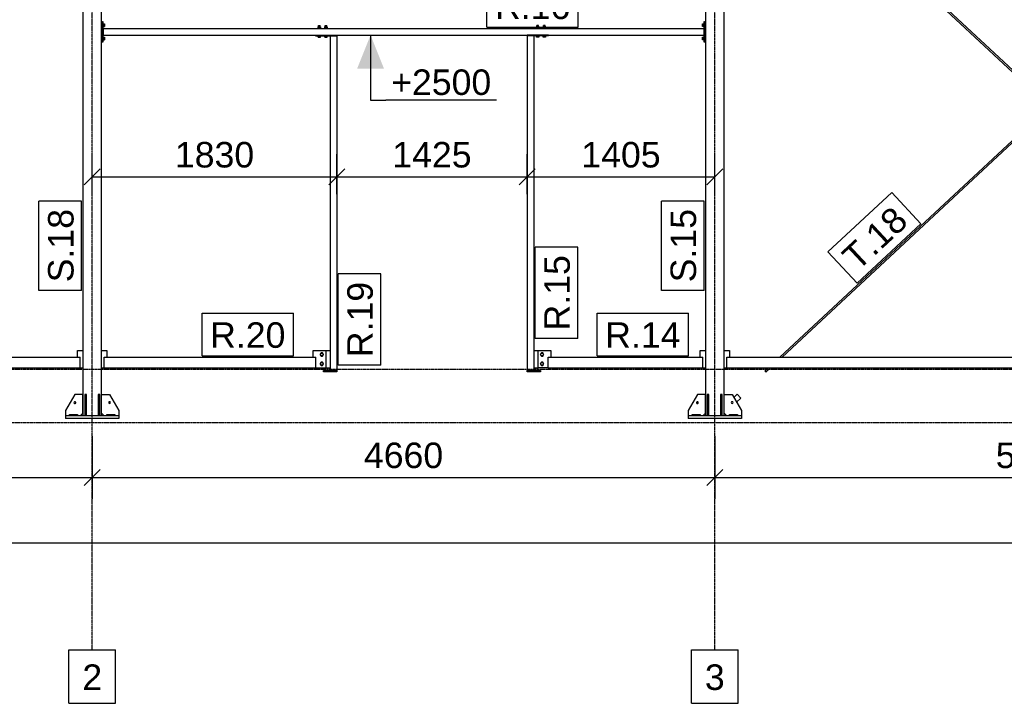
# Model space of a CAD drawing. Header units: millimetres. Extents: x 0 to 75000, y 0 to 29700.
# Tile 17 of 30: x 40620 to 47991, y 18059 to 23174. Entities that reach past the tile are written whole.
import ezdxf

# ---------------------------------------------------------------- set-up
doc = ezdxf.new("R2010")
doc.units = ezdxf.units.MM
doc.linetypes.add('DXK_LINE_DOT3', pattern=[5.9187, 2.979, -0.9799, 0.9799, -0.9799])
for name, color, linetype in [('TS_INNE_OBIEKTY', 7, 'Continuous'), ('TS_LINIE_WIDOCZNE', 7, 'Continuous'), ('TS_OPISY', 7, 'Continuous'), ('TS_OPISY_LINIE', 7, 'Continuous'), ('TS_OPISY_RAMKA', 7, 'Continuous'), ('TS_WYMIARY', 7, 'Continuous'), ('TS_WYMIARY_TEKST', 7, 'Continuous')]:
    doc.layers.add(name, color=color, linetype=linetype)
doc.styles.add('Arial', font='ARIAL.TTF', dxfattribs={"height": 0.2})

# ---------------------------------------------------------------- blocks, each defined once
blk = doc.blocks.new('Part-305655500-2667 - 2634')
at = {"layer": 'TS_LINIE_WIDOCZNE', "color": 1, "linetype": 'Continuous'}
for p, q in [((41233.2, 25348.8), (41093.2, 25348.8)), ((41093.2, 25348.8), (41093.2, 20208.8)), ((41233.2, 20208.8), (41233.2, 25348.8))]:
    blk.add_line(p, q, dxfattribs=at)
blk = doc.blocks.new('Part-305655500-2669 - 2634')
at = {"layer": 'TS_LINIE_WIDOCZNE', "color": 1, "linetype": 'Continuous'}
for p, q in [((41363.2, 20208.8), (40963.2, 20208.8)), ((40963.2, 20208.8), (40963.2, 20188.8)), ((41363.2, 20208.8), (41363.2, 20188.8)), ((41363.2, 20188.8), (40963.2, 20188.8))]:
    blk.add_line(p, q, dxfattribs=at)
blk = doc.blocks.new('Part-305655500-2670 - 2634')
at = {"layer": 'TS_LINIE_WIDOCZNE', "color": 1, "linetype": 'Continuous'}
for p, q in [((41219.2, 20368.8), (41207.2, 20368.8)), ((41207.2, 20368.8), (41207.2, 20208.8)), ((41219.2, 20208.8), (41219.2, 20368.8)), ((41207.2, 20248.8), (41219.2, 20248.8))]:
    blk.add_line(p, q, dxfattribs=at)
blk = doc.blocks.new('Part-305655500-2671 - 2634')
at = {"layer": 'TS_LINIE_WIDOCZNE', "color": 1, "linetype": 'Continuous'}
for p, q in [((41119.2, 20368.8), (41107.2, 20368.8)), ((41107.2, 20368.8), (41107.2, 20208.8)), ((41119.2, 20208.8), (41119.2, 20368.8)), ((41107.2, 20248.8), (41119.2, 20248.8))]:
    blk.add_line(p, q, dxfattribs=at)
blk = doc.blocks.new('Part-305655500-2675 - 2634')
at = {"layer": 'TS_LINIE_WIDOCZNE', "color": 1, "linetype": 'Continuous'}
for p, q in [((41233.2, 20228.8), (41233.2, 20368.8)), ((41233.2, 20368.8), (41293.2, 20368.8)), ((41293.2, 20368.8), (41363.2, 20248.8)), ((41253.2, 20208.8), (41233.2, 20228.8)), ((41363.2, 20248.8), (41363.2, 20208.8))]:
    blk.add_line(p, q, dxfattribs=at)
blk = doc.blocks.new('Part-305655500-2676 - 2634')
at = {"layer": 'TS_LINIE_WIDOCZNE', "color": 1, "linetype": 'Continuous'}
for p, q in [((41033.2, 20368.8), (40963.2, 20248.8)), ((41093.2, 20368.8), (41033.2, 20368.8)), ((41093.2, 20228.8), (41093.2, 20368.8)), ((40963.2, 20248.8), (40963.2, 20208.8)), ((41073.2, 20208.8), (41093.2, 20228.8))]:
    blk.add_line(p, q, dxfattribs=at)
blk = doc.blocks.new('Part-305655500-2678 - 2634')
at = {"layer": 'TS_LINIE_WIDOCZNE', "color": 1, "linetype": 'Continuous'}
for p, q in [((41273.2, 20220.8), (41333.2, 20220.8)), ((41273.2, 20208.8), (41273.2, 20220.8)), ((41333.2, 20220.8), (41333.2, 20208.8))]:
    blk.add_line(p, q, dxfattribs=at)
blk = doc.blocks.new('Part-305655500-2680 - 2634')
at = {"layer": 'TS_LINIE_WIDOCZNE', "color": 1, "linetype": 'Continuous'}
for p, q in [((40993.2, 20220.8), (41053.2, 20220.8)), ((40993.2, 20208.8), (40993.2, 20220.8)), ((41053.2, 20220.8), (41053.2, 20208.8))]:
    blk.add_line(p, q, dxfattribs=at)
blk = doc.blocks.new('Bolt-305655500-2687 - 2634')
at = {"layer": 'TS_INNE_OBIEKTY', "color": 1, "linetype": 'Continuous'}
for start, end in [(90, 270), (90, 270), (270, 90), (270, 90)]:
    blk.add_arc((41293.2, 20308.8), 7, start, end, dxfattribs=at)
blk = doc.blocks.new('Bolt-305655500-2690 - 2634')
at = {"layer": 'TS_INNE_OBIEKTY', "color": 1, "linetype": 'Continuous'}
for start, end in [(108, 288), (108, 288), (288, 108), (288, 108)]:
    blk.add_arc((41033.2, 20308.8), 7, start, end, dxfattribs=at)
blk = doc.blocks.new('Part-305655500-2878 - 2634')
at = {"layer": 'TS_LINIE_WIDOCZNE', "color": 1, "linetype": 'Continuous'}
for p, q in [((41053.2, 20648.8), (41053.2, 20698.8)), ((41053.2, 20698.8), (41093.2, 20698.8)), ((41073.2, 20568.8), (41093.2, 20568.8))]:
    blk.add_line(p, q, dxfattribs=at)
blk = doc.blocks.new('Part-305655500-2696 - 2634')
at = {"layer": 'TS_LINIE_WIDOCZNE', "color": 1, "linetype": 'Continuous'}
for p, q in [((45893.2, 25348.8), (45753.2, 25348.8)), ((45753.2, 25348.8), (45753.2, 20208.8)), ((45893.2, 20208.8), (45893.2, 25348.8))]:
    blk.add_line(p, q, dxfattribs=at)
blk = doc.blocks.new('Part-305655500-2698 - 2634')
at = {"layer": 'TS_LINIE_WIDOCZNE', "color": 1, "linetype": 'Continuous'}
for p, q in [((46023.2, 20208.8), (45623.2, 20208.8)), ((45623.2, 20208.8), (45623.2, 20188.8)), ((46023.2, 20208.8), (46023.2, 20188.8)), ((46023.2, 20188.8), (45623.2, 20188.8))]:
    blk.add_line(p, q, dxfattribs=at)
blk = doc.blocks.new('Part-305655500-2699 - 2634')
at = {"layer": 'TS_LINIE_WIDOCZNE', "color": 1, "linetype": 'Continuous'}
for p, q in [((45879.2, 20368.8), (45867.2, 20368.8)), ((45867.2, 20368.8), (45867.2, 20208.8)), ((45879.2, 20208.8), (45879.2, 20368.8)), ((45867.2, 20248.8), (45879.2, 20248.8))]:
    blk.add_line(p, q, dxfattribs=at)
blk = doc.blocks.new('Part-305655500-2700 - 2634')
at = {"layer": 'TS_LINIE_WIDOCZNE', "color": 1, "linetype": 'Continuous'}
for p, q in [((45779.2, 20368.8), (45767.2, 20368.8)), ((45767.2, 20368.8), (45767.2, 20208.8)), ((45779.2, 20208.8), (45779.2, 20368.8)), ((45767.2, 20248.8), (45779.2, 20248.8))]:
    blk.add_line(p, q, dxfattribs=at)
blk = doc.blocks.new('Part-305655500-2704 - 2634')
at = {"layer": 'TS_LINIE_WIDOCZNE', "color": 1, "linetype": 'Continuous'}
for p, q in [((45893.2, 20228.8), (45893.2, 20368.8)), ((45893.2, 20368.8), (45953.2, 20368.8)), ((45953.2, 20368.8), (46023.2, 20248.8)), ((45913.2, 20208.8), (45893.2, 20228.8)), ((46023.2, 20248.8), (46023.2, 20208.8))]:
    blk.add_line(p, q, dxfattribs=at)
blk = doc.blocks.new('Part-305655500-2705 - 2634')
at = {"layer": 'TS_LINIE_WIDOCZNE', "color": 1, "linetype": 'Continuous'}
for p, q in [((45693.2, 20368.8), (45623.2, 20248.8)), ((45753.2, 20368.8), (45693.2, 20368.8)), ((45753.2, 20228.8), (45753.2, 20368.8)), ((45623.2, 20248.8), (45623.2, 20208.8)), ((45733.2, 20208.8), (45753.2, 20228.8))]:
    blk.add_line(p, q, dxfattribs=at)
blk = doc.blocks.new('Part-305655500-2707 - 2634')
at = {"layer": 'TS_LINIE_WIDOCZNE', "color": 1, "linetype": 'Continuous'}
for p, q in [((45933.2, 20220.8), (45993.2, 20220.8)), ((45933.2, 20208.8), (45933.2, 20220.8)), ((45993.2, 20220.8), (45993.2, 20208.8))]:
    blk.add_line(p, q, dxfattribs=at)
blk = doc.blocks.new('Part-305655500-2709 - 2634')
at = {"layer": 'TS_LINIE_WIDOCZNE', "color": 1, "linetype": 'Continuous'}
for p, q in [((45653.2, 20220.8), (45713.2, 20220.8)), ((45653.2, 20208.8), (45653.2, 20220.8)), ((45713.2, 20220.8), (45713.2, 20208.8))]:
    blk.add_line(p, q, dxfattribs=at)
blk = doc.blocks.new('Bolt-305655500-2716 - 2634')
at = {"layer": 'TS_INNE_OBIEKTY', "color": 1, "linetype": 'Continuous'}
for start, end in [(90, 270), (90, 270), (270, 90), (270, 90)]:
    blk.add_arc((45953.2, 20308.8), 7, start, end, dxfattribs=at)
blk = doc.blocks.new('Bolt-305655500-2719 - 2634')
at = {"layer": 'TS_INNE_OBIEKTY', "color": 1, "linetype": 'Continuous'}
for start, end in [(108, 288), (108, 288), (288, 108), (288, 108)]:
    blk.add_arc((45693.2, 20308.8), 7, start, end, dxfattribs=at)
blk = doc.blocks.new('Part-305655500-2870 - 2634')
at = {"layer": 'TS_LINIE_WIDOCZNE', "color": 1, "linetype": 'Continuous'}
for p, q in [((44575.1, 20568.8), (44575.1, 20648.8)), ((44575.1, 20648.8), (45733.2, 20648.8)), ((45733.2, 20568.8), (45733.2, 20648.8)), ((44575.1, 20568.8), (45733.2, 20568.8))]:
    blk.add_line(p, q, dxfattribs=at)
blk = doc.blocks.new('GridLine-305655500-4116 - 2634')
at = {"layer": 'TS_INNE_OBIEKTY', "color": 4, "linetype": 'DXK_LINE_DOT3'}
blk.add_line((35703.2, 20558.8), (69231.2, 20558.8), dxfattribs=at)
blk = doc.blocks.new('GridLine-305655500-4115 - 2634')
at = {"layer": 'TS_INNE_OBIEKTY', "color": 4, "linetype": 'DXK_LINE_DOT3'}
blk.add_line((35703.2, 20158.8), (69231.2, 20158.8), dxfattribs=at)
blk = doc.blocks.new('Part-305655500-2865 - 2634')
at = {"layer": 'TS_LINIE_WIDOCZNE', "color": 1, "linetype": 'Continuous'}
for p, q in [((45913.2, 20568.8), (45913.2, 20648.8)), ((45913.2, 20648.8), (50754.7, 20648.8)), ((50754.7, 20568.8), (50754.7, 20648.8)), ((45913.2, 20568.8), (50754.7, 20568.8))]:
    blk.add_line(p, q, dxfattribs=at)
blk = doc.blocks.new('Part-305655500-2873 - 2634')
at = {"layer": 'TS_LINIE_WIDOCZNE', "color": 1, "linetype": 'Continuous'}
for p, q in [((45713.2, 20648.8), (45713.2, 20698.8)), ((45713.2, 20698.8), (45753.2, 20698.8)), ((45733.2, 20568.8), (45753.2, 20568.8))]:
    blk.add_line(p, q, dxfattribs=at)
blk = doc.blocks.new('Part-305655500-2875 - 2634')
at = {"layer": 'TS_LINIE_WIDOCZNE', "color": 1, "linetype": 'Continuous'}
for p, q in [((37323.2, 20568.8), (37323.2, 20648.8)), ((37323.2, 20648.8), (41073.2, 20648.8)), ((41073.2, 20568.8), (41073.2, 20648.8)), ((37323.2, 20568.8), (41073.2, 20568.8))]:
    blk.add_line(p, q, dxfattribs=at)
blk = doc.blocks.new('Part-305655500-3905 - 2634')
at = {"layer": 'TS_LINIE_WIDOCZNE', "color": 1, "linetype": 'Continuous'}
for p, q in [((45985.5, 24706), (48325.3, 22526.4)), ((45993.6, 24714.7), (48334, 22534.7)), ((48334, 22518.3), (50340.9, 20648.8)), ((48342.8, 22526.5), (50358.5, 20648.8)), ((50426.8, 20568.8), (50461.9, 20536.2)), ((50444.4, 20568.8), (50470.1, 20545)), ((50461.9, 20536.2), (50463.1, 20537.5)), ((50463.1, 20537.5), (50466.1, 20540.6)), ((50466.1, 20540.6), (50468.9, 20543.7)), ((50468.9, 20543.7), (50470.1, 20545))]:
    blk.add_line(p, q, dxfattribs=at)
blk = doc.blocks.new('GridLine-305655500-4109 - 2634')
at = {"layer": 'TS_INNE_OBIEKTY', "color": 4, "linetype": 'DXK_LINE_DOT3'}
blk.add_line((41163.2, 18458.8), (41163.2, 26998.8), dxfattribs=at)
at = {"layer": 'TS_INNE_OBIEKTY', "color": 4, "linetype": 'Continuous'}
for p, q in [((40989.1, 18458.8), (41337.4, 18458.8)), ((40989.1, 18058.8), (40989.1, 18458.8)), ((41337.4, 18058.8), (41337.4, 18458.8)), ((40989.1, 18058.8), (41337.4, 18058.8))]:
    blk.add_line(p, q, dxfattribs=at)
at = {"layer": 'TS_INNE_OBIEKTY', "color": 2, "linetype": 'Continuous', "style": 'Arial'}
blk.add_text('2', height=191, dxfattribs=at).set_placement((41089.1, 18158.8))
blk = doc.blocks.new('Part-305655500-3421 - 2634')
at = {"layer": 'TS_LINIE_WIDOCZNE', "color": 1, "linetype": 'Continuous'}
for p, q in [((45893.2, 20698.8), (45933.2, 20698.8)), ((45933.2, 20698.8), (45933.2, 20648.8)), ((45893.2, 20568.8), (45913.2, 20568.8))]:
    blk.add_line(p, q, dxfattribs=at)
blk = doc.blocks.new('Part-305655500-3423 - 2634')
at = {"layer": 'TS_LINIE_WIDOCZNE', "color": 1, "linetype": 'Continuous'}
for p, q in [((41253.2, 20568.8), (41253.2, 20648.8)), ((41253.2, 20648.8), (42836.2, 20648.8)), ((42836.2, 20568.8), (42836.2, 20648.8)), ((41253.2, 20568.8), (42836.2, 20568.8))]:
    blk.add_line(p, q, dxfattribs=at)
blk = doc.blocks.new('Part-305655500-3426 - 2634')
at = {"layer": 'TS_LINIE_WIDOCZNE', "color": 1, "linetype": 'Continuous'}
for p, q in [((41233.2, 20698.8), (41273.2, 20698.8)), ((41273.2, 20698.8), (41273.2, 20648.8)), ((41233.2, 20568.8), (41253.2, 20568.8))]:
    blk.add_line(p, q, dxfattribs=at)
blk = doc.blocks.new('Part-305655500-3428 - 2634')
at = {"layer": 'TS_LINIE_WIDOCZNE', "color": 1, "linetype": 'Continuous'}
for p, q in [((41245.2, 23108.8), (41245.2, 23058.8)), ((41245.2, 23108.8), (45741.2, 23108.8)), ((45741.2, 23108.8), (45741.2, 23058.8)), ((41245.2, 23058.8), (45741.2, 23058.8))]:
    blk.add_line(p, q, dxfattribs=at)
blk = doc.blocks.new('Part-305655500-3430 - 2634')
at = {"layer": 'TS_LINIE_WIDOCZNE', "color": 1, "linetype": 'Continuous'}
for p, q in [((45747.2, 23158.8), (45753.2, 23158.8)), ((45747.2, 23008.8), (45753.2, 23008.8))]:
    blk.add_line(p, q, dxfattribs=at)
blk = doc.blocks.new('Part-305655500-3432 - 2634')
at = {"layer": 'TS_LINIE_WIDOCZNE', "color": 1, "linetype": 'Continuous'}
for p, q in [((45747.2, 23158.8), (45741.2, 23158.8)), ((45741.2, 23158.8), (45741.2, 23008.8)), ((45747.2, 23008.8), (45747.2, 23158.8)), ((45741.2, 23008.8), (45747.2, 23008.8))]:
    blk.add_line(p, q, dxfattribs=at)
blk = doc.blocks.new('Bolt-305655500-3434 - 2634')
at = {"layer": 'TS_INNE_OBIEKTY', "color": 1, "linetype": 'Continuous'}
for p, q in [((45731.2, 23144.2), (45738.7, 23144.2)), ((45731.2, 23123.4), (45731.2, 23144.2)), ((45738.7, 23145.8), (45738.7, 23121.8)), ((45738.7, 23145.8), (45741.2, 23145.8)), ((45731.2, 23139), (45738.7, 23139)), ((45731.2, 23128.6), (45738.7, 23128.6)), ((45738.7, 23123.4), (45731.2, 23123.4)), ((45738.7, 23121.8), (45741.2, 23121.8)), ((45731.2, 23044.2), (45738.7, 23044.2)), ((45731.2, 23023.4), (45731.2, 23044.2)), ((45731.2, 23039), (45738.7, 23039)), ((45731.2, 23028.6), (45738.7, 23028.6)), ((45738.7, 23023.4), (45731.2, 23023.4)), ((45738.7, 23045.8), (45738.7, 23021.8)), ((45738.7, 23045.8), (45741.2, 23045.8)), ((45738.7, 23021.8), (45741.2, 23021.8))]:
    blk.add_line(p, q, dxfattribs=at)
blk = doc.blocks.new('Part-305655500-3436 - 2634')
at = {"layer": 'TS_LINIE_WIDOCZNE', "color": 1, "linetype": 'Continuous'}
for p, q in [((41233.2, 23158.8), (41239.2, 23158.8)), ((41233.2, 23008.8), (41239.2, 23008.8))]:
    blk.add_line(p, q, dxfattribs=at)
blk = doc.blocks.new('Part-305655500-3438 - 2634')
at = {"layer": 'TS_LINIE_WIDOCZNE', "color": 1, "linetype": 'Continuous'}
for p, q in [((41239.2, 23158.8), (41239.2, 23008.8)), ((41245.2, 23158.8), (41239.2, 23158.8)), ((41245.2, 23008.8), (41245.2, 23158.8)), ((41239.2, 23008.8), (41245.2, 23008.8))]:
    blk.add_line(p, q, dxfattribs=at)
blk = doc.blocks.new('Bolt-305655500-3440 - 2634')
at = {"layer": 'TS_INNE_OBIEKTY', "color": 1, "linetype": 'Continuous'}
for p, q in [((41245.2, 23145.8), (41247.7, 23145.8)), ((41247.7, 23145.8), (41247.7, 23121.8)), ((41247.7, 23144.2), (41255.2, 23144.2)), ((41255.2, 23144.2), (41255.2, 23123.4)), ((41245.2, 23121.8), (41247.7, 23121.8)), ((41247.7, 23139), (41255.2, 23139)), ((41247.7, 23128.6), (41255.2, 23128.6)), ((41247.7, 23123.4), (41255.2, 23123.4)), ((41245.2, 23045.8), (41247.7, 23045.8)), ((41245.2, 23021.8), (41247.7, 23021.8)), ((41247.7, 23045.8), (41247.7, 23021.8)), ((41247.7, 23044.2), (41255.2, 23044.2)), ((41247.7, 23039), (41255.2, 23039)), ((41247.7, 23028.6), (41255.2, 23028.6)), ((41247.7, 23023.4), (41255.2, 23023.4)), ((41255.2, 23044.2), (41255.2, 23023.4))]:
    blk.add_line(p, q, dxfattribs=at)
blk = doc.blocks.new('Part-305655500-3441 - 2634')
at = {"layer": 'TS_LINIE_WIDOCZNE', "color": 1, "linetype": 'Continuous'}
for p, q in [((44468.1, 23052.8), (44418.1, 23052.8)), ((44418.1, 23052.8), (44418.1, 20548.8)), ((44468.1, 23052.8), (44468.1, 20548.8)), ((44468.1, 20548.8), (44418.1, 20548.8))]:
    blk.add_line(p, q, dxfattribs=at)
blk = doc.blocks.new('Part-305655500-3442 - 2634')
at = {"layer": 'TS_LINIE_WIDOCZNE', "color": 1, "linetype": 'Continuous'}
for p, q in [((42993.2, 23052.8), (42943.2, 23052.8)), ((42943.2, 23052.8), (42943.2, 20548.8)), ((42993.2, 23052.8), (42993.2, 20548.8)), ((42993.2, 20548.8), (42943.2, 20548.8))]:
    blk.add_line(p, q, dxfattribs=at)
blk = doc.blocks.new('Part-305655500-3444 - 2634')
at = {"layer": 'TS_LINIE_WIDOCZNE', "color": 1, "linetype": 'Continuous'}
for p, q in [((44418.1, 20538.8), (44418.1, 20548.8)), ((44418.1, 20548.8), (44518.1, 20548.8)), ((44518.1, 20538.8), (44418.1, 20538.8)), ((44518.1, 20548.8), (44518.1, 20538.8))]:
    blk.add_line(p, q, dxfattribs=at)
blk = doc.blocks.new('Part-305655500-3448 - 2634')
at = {"layer": 'TS_LINIE_WIDOCZNE', "color": 1, "linetype": 'Continuous'}
for p, q in [((44578.1, 23058.8), (44418.1, 23058.8)), ((44418.1, 23052.8), (44418.1, 23058.8)), ((44578.1, 23052.8), (44418.1, 23052.8)), ((44578.1, 23052.8), (44578.1, 23058.8))]:
    blk.add_line(p, q, dxfattribs=at)
blk = doc.blocks.new('Bolt-305655500-3450 - 2634')
at = {"layer": 'TS_INNE_OBIEKTY', "color": 1, "linetype": 'Continuous'}
for p, q in [((44486.1, 23111.3), (44510.1, 23111.3)), ((44486.1, 23108.8), (44486.1, 23111.3)), ((44507.6, 23121.3), (44488.6, 23121.3)), ((44488.6, 23121.3), (44488.6, 23111.3)), ((44503.3, 23130.3), (44492.1, 23130.3)), ((44492.1, 23121.3), (44492.1, 23130.3)), ((44498.1, 23111.3), (44498.1, 23121.3)), ((44504.1, 23130.3), (44503.3, 23130.3)), ((44504.1, 23121.3), (44504.1, 23130.3)), ((44507.6, 23111.3), (44507.6, 23121.3)), ((44510.1, 23108.8), (44510.1, 23111.3)), ((44536.1, 23111.3), (44560.1, 23111.3)), ((44536.1, 23108.8), (44536.1, 23111.3)), ((44557.6, 23121.3), (44538.6, 23121.3)), ((44538.6, 23121.3), (44538.6, 23111.3)), ((44553.3, 23130.3), (44542.1, 23130.3)), ((44542.1, 23121.3), (44542.1, 23130.3)), ((44548.1, 23111.3), (44548.1, 23121.3)), ((44554.1, 23130.3), (44553.3, 23130.3)), ((44554.1, 23121.3), (44554.1, 23130.3)), ((44557.6, 23111.3), (44557.6, 23121.3)), ((44560.1, 23108.8), (44560.1, 23111.3)), ((44486.1, 23050.3), (44486.1, 23052.8)), ((44486.1, 23050.3), (44510.1, 23050.3)), ((44489.1, 23042.8), (44489.1, 23050.3)), ((44507.1, 23042.8), (44489.1, 23042.8)), ((44498.1, 23042.8), (44498.1, 23050.3)), ((44507.1, 23050.3), (44507.1, 23042.8)), ((44510.1, 23050.3), (44510.1, 23052.8)), ((44536.1, 23050.3), (44536.1, 23052.8)), ((44536.1, 23050.3), (44560.1, 23050.3)), ((44539.1, 23042.8), (44539.1, 23050.3)), ((44557.1, 23042.8), (44539.1, 23042.8)), ((44548.1, 23042.8), (44548.1, 23050.3)), ((44557.1, 23050.3), (44557.1, 23042.8)), ((44560.1, 23050.3), (44560.1, 23052.8))]:
    blk.add_line(p, q, dxfattribs=at)
blk = doc.blocks.new('Part-305655500-3452 - 2634')
at = {"layer": 'TS_LINIE_WIDOCZNE', "color": 1, "linetype": 'Continuous'}
for p, q in [((42893.2, 20538.8), (42893.2, 20548.8)), ((42893.2, 20548.8), (42993.2, 20548.8)), ((42993.2, 20538.8), (42893.2, 20538.8)), ((42993.2, 20548.8), (42993.2, 20538.8))]:
    blk.add_line(p, q, dxfattribs=at)
blk = doc.blocks.new('Part-305655500-3456 - 2634')
at = {"layer": 'TS_LINIE_WIDOCZNE', "color": 1, "linetype": 'Continuous'}
for p, q in [((42833.2, 23058.8), (42833.2, 23052.8)), ((42833.2, 23058.8), (42993.2, 23058.8)), ((42833.2, 23052.8), (42993.2, 23052.8)), ((42993.2, 23058.8), (42993.2, 23052.8))]:
    blk.add_line(p, q, dxfattribs=at)
blk = doc.blocks.new('Bolt-305655500-3458 - 2634')
at = {"layer": 'TS_INNE_OBIEKTY', "color": 1, "linetype": 'Continuous'}
for p, q in [((42851.2, 23111.3), (42875.2, 23111.3)), ((42851.2, 23108.8), (42851.2, 23111.3)), ((42853.7, 23121.3), (42872.7, 23121.3)), ((42853.7, 23111.3), (42853.7, 23121.3)), ((42857.2, 23130.3), (42869.2, 23130.3)), ((42857.2, 23121.3), (42857.2, 23130.3)), ((42863.2, 23111.3), (42863.2, 23121.3)), ((42869.2, 23121.3), (42869.2, 23130.3)), ((42872.7, 23121.3), (42872.7, 23111.3)), ((42875.2, 23108.8), (42875.2, 23111.3)), ((42901.2, 23111.3), (42925.2, 23111.3)), ((42901.2, 23108.8), (42901.2, 23111.3)), ((42903.7, 23121.3), (42922.7, 23121.3)), ((42903.7, 23111.3), (42903.7, 23121.3)), ((42907.2, 23130.3), (42919.2, 23130.3)), ((42907.2, 23121.3), (42907.2, 23130.3)), ((42913.2, 23111.3), (42913.2, 23121.3)), ((42919.2, 23121.3), (42919.2, 23130.3)), ((42922.7, 23121.3), (42922.7, 23111.3)), ((42925.2, 23108.8), (42925.2, 23111.3)), ((42851.2, 23050.3), (42851.2, 23052.8)), ((42851.2, 23050.3), (42875.2, 23050.3)), ((42854.2, 23042.8), (42854.2, 23050.3)), ((42854.2, 23042.8), (42872.2, 23042.8)), ((42863.2, 23042.8), (42863.2, 23050.3)), ((42872.2, 23042.8), (42872.2, 23050.3)), ((42875.2, 23050.3), (42875.2, 23052.8)), ((42901.2, 23050.3), (42901.2, 23052.8)), ((42901.2, 23050.3), (42925.2, 23050.3)), ((42904.2, 23042.8), (42904.2, 23050.3)), ((42904.2, 23042.8), (42922.2, 23042.8)), ((42913.2, 23042.8), (42913.2, 23050.3)), ((42922.2, 23042.8), (42922.2, 23050.3)), ((42925.2, 23050.3), (42925.2, 23052.8))]:
    blk.add_line(p, q, dxfattribs=at)
blk = doc.blocks.new('Part-305655500-3460 - 2634')
at = {"layer": 'TS_LINIE_WIDOCZNE', "color": 1, "linetype": 'Continuous'}
for p, q in [((44468.1, 20698.8), (44500.1, 20698.8)), ((44468.1, 20568.8), (44500.1, 20568.8))]:
    blk.add_line(p, q, dxfattribs=at)
blk = doc.blocks.new('Part-305655500-3461 - 2634')
at = {"layer": 'TS_LINIE_WIDOCZNE', "color": 1, "linetype": 'Continuous'}
for p, q in [((44500.1, 20698.8), (44595.1, 20698.8)), ((44500.1, 20568.8), (44500.1, 20698.8)), ((44595.1, 20698.8), (44595.1, 20648.8)), ((44575.1, 20568.8), (44500.1, 20568.8))]:
    blk.add_line(p, q, dxfattribs=at)
blk = doc.blocks.new('Bolt-305655500-3462 - 2634')
at = {"layer": 'TS_INNE_OBIEKTY', "color": 1, "linetype": 'Continuous'}
for p, q in [((44519.7, 20668.8), (44524.9, 20677.8)), ((44524.9, 20659.8), (44519.7, 20668.8)), ((44523.5, 20678.6), (44523.7, 20679.5)), ((44523.7, 20658.2), (44523.5, 20659.1)), ((44523.7, 20679.5), (44525.2, 20681.8)), ((44525.2, 20655.9), (44523.7, 20658.2)), ((44524.9, 20677.8), (44535.3, 20677.8)), ((44535.3, 20659.8), (44524.9, 20659.8)), ((44525.2, 20681.8), (44527.5, 20683.3)), ((44527.5, 20654.4), (44525.2, 20655.9)), ((44527.5, 20683.3), (44530.1, 20683.8)), ((44530.1, 20653.8), (44527.5, 20654.4)), ((44530.1, 20683.8), (44532.8, 20683.3)), ((44532.8, 20654.4), (44530.1, 20653.8)), ((44532.8, 20683.3), (44535.1, 20681.8)), ((44535.1, 20655.9), (44532.8, 20654.4)), ((44535.1, 20681.8), (44536.6, 20679.5)), ((44536.6, 20658.2), (44535.1, 20655.9)), ((44535.3, 20677.8), (44540.5, 20668.8)), ((44540.5, 20668.8), (44535.3, 20659.8)), ((44536.6, 20679.5), (44536.8, 20678.6)), ((44536.8, 20659.1), (44536.6, 20658.2)), ((44519.7, 20598.8), (44524.9, 20607.8)), ((44524.9, 20589.8), (44519.7, 20598.8)), ((44523.5, 20608.6), (44523.7, 20609.5)), ((44523.7, 20588.2), (44523.5, 20589.1)), ((44523.7, 20609.5), (44525.2, 20611.8)), ((44525.2, 20585.9), (44523.7, 20588.2)), ((44524.9, 20607.8), (44535.3, 20607.8)), ((44535.3, 20589.8), (44524.9, 20589.8)), ((44525.2, 20611.8), (44527.5, 20613.3)), ((44527.5, 20584.4), (44525.2, 20585.9)), ((44527.5, 20613.3), (44530.1, 20613.8)), ((44530.1, 20583.8), (44527.5, 20584.4)), ((44530.1, 20613.8), (44532.8, 20613.3)), ((44532.8, 20584.4), (44530.1, 20583.8)), ((44532.8, 20613.3), (44535.1, 20611.8)), ((44535.1, 20585.9), (44532.8, 20584.4)), ((44535.1, 20611.8), (44536.6, 20609.5)), ((44536.6, 20588.2), (44535.1, 20585.9)), ((44535.3, 20607.8), (44540.5, 20598.8)), ((44540.5, 20598.8), (44535.3, 20589.8)), ((44536.6, 20609.5), (44536.8, 20608.6)), ((44536.8, 20589.1), (44536.6, 20588.2))]:
    blk.add_line(p, q, dxfattribs=at)
for centre, start, end in [((44530.1, 20668.8), 0, 180), ((44530.1, 20668.8), 180, 0), ((44530.1, 20598.8), 0, 180), ((44530.1, 20598.8), 180, 0)]:
    blk.add_arc(centre, 12, start, end, dxfattribs=at)
blk = doc.blocks.new('Part-305655500-3464 - 2634')
at = {"layer": 'TS_LINIE_WIDOCZNE', "color": 1, "linetype": 'Continuous'}
for p, q in [((42911.2, 20698.8), (42943.2, 20698.8)), ((42911.2, 20568.8), (42943.2, 20568.8))]:
    blk.add_line(p, q, dxfattribs=at)
blk = doc.blocks.new('Part-305655500-3465 - 2634')
at = {"layer": 'TS_LINIE_WIDOCZNE', "color": 1, "linetype": 'Continuous'}
for p, q in [((42816.2, 20648.8), (42816.2, 20698.8)), ((42816.2, 20698.8), (42911.2, 20698.8)), ((42911.2, 20698.8), (42911.2, 20568.8)), ((42836.2, 20568.8), (42911.2, 20568.8))]:
    blk.add_line(p, q, dxfattribs=at)
blk = doc.blocks.new('Bolt-305655500-3466 - 2634')
at = {"layer": 'TS_INNE_OBIEKTY', "color": 1, "linetype": 'Continuous'}
for p, q in [((42870.8, 20668.8), (42876, 20677.8)), ((42876, 20659.8), (42870.8, 20668.8)), ((42874.5, 20678.6), (42874.7, 20679.5)), ((42874.7, 20658.2), (42874.5, 20659.1)), ((42874.7, 20679.5), (42876.2, 20681.8)), ((42876.2, 20655.9), (42874.7, 20658.2)), ((42876, 20677.8), (42886.4, 20677.8)), ((42886.4, 20659.8), (42876, 20659.8)), ((42876.2, 20681.8), (42878.5, 20683.3)), ((42878.5, 20654.4), (42876.2, 20655.9)), ((42878.5, 20683.3), (42881.2, 20683.8)), ((42881.2, 20653.8), (42878.5, 20654.4)), ((42881.2, 20683.8), (42883.9, 20683.3)), ((42883.9, 20654.4), (42881.2, 20653.8)), ((42883.9, 20683.3), (42886.1, 20681.8)), ((42886.1, 20655.9), (42883.9, 20654.4)), ((42886.1, 20681.8), (42887.7, 20679.5)), ((42887.7, 20658.2), (42886.1, 20655.9)), ((42886.4, 20677.8), (42891.6, 20668.8)), ((42891.6, 20668.8), (42886.4, 20659.8)), ((42887.7, 20679.5), (42887.8, 20678.6)), ((42887.8, 20659.1), (42887.7, 20658.2)), ((42870.8, 20598.8), (42876, 20607.8)), ((42876, 20589.8), (42870.8, 20598.8)), ((42874.5, 20608.6), (42874.7, 20609.5)), ((42874.7, 20588.2), (42874.5, 20589.1)), ((42874.7, 20609.5), (42876.2, 20611.8)), ((42876.2, 20585.9), (42874.7, 20588.2)), ((42876, 20607.8), (42886.4, 20607.8)), ((42886.4, 20589.8), (42876, 20589.8)), ((42876.2, 20611.8), (42878.5, 20613.3)), ((42878.5, 20584.4), (42876.2, 20585.9)), ((42878.5, 20613.3), (42881.2, 20613.8)), ((42881.2, 20583.8), (42878.5, 20584.4)), ((42881.2, 20613.8), (42883.9, 20613.3)), ((42883.9, 20584.4), (42881.2, 20583.8)), ((42883.9, 20613.3), (42886.1, 20611.8)), ((42886.1, 20585.9), (42883.9, 20584.4)), ((42886.1, 20611.8), (42887.7, 20609.5)), ((42887.7, 20588.2), (42886.1, 20585.9)), ((42886.4, 20607.8), (42891.6, 20598.8)), ((42891.6, 20598.8), (42886.4, 20589.8)), ((42887.7, 20609.5), (42887.8, 20608.6)), ((42887.8, 20589.1), (42887.7, 20588.2))]:
    blk.add_line(p, q, dxfattribs=at)
for centre, start, end in [((42881.2, 20668.8), 0, 180), ((42881.2, 20668.8), 180, 0), ((42881.2, 20598.8), 0, 180), ((42881.2, 20598.8), 180, 0)]:
    blk.add_arc(centre, 12, start, end, dxfattribs=at)
blk = doc.blocks.new('Part-305655500-3906 - 2634')
at = {"layer": 'TS_LINIE_WIDOCZNE', "color": 1, "linetype": 'Continuous'}
for p, q in [((48334, 22534.7), (50674.3, 24714.7)), ((48342.7, 22526.4), (50682.5, 24706)), ((46309.4, 20648.8), (48325.2, 22526.5)), ((46327, 20648.8), (48334, 22518.3)), ((46197.9, 20545), (46223.5, 20568.8)), ((46206.1, 20536.2), (46241.2, 20568.8)), ((46197.9, 20545), (46199, 20543.7)), ((46199, 20543.7), (46201.9, 20540.6)), ((46201.9, 20540.6), (46204.8, 20537.5)), ((46204.8, 20537.5), (46206.1, 20536.2))]:
    blk.add_line(p, q, dxfattribs=at)
blk = doc.blocks.new('Part-305655500-4083 - 2634')
at = {"layer": 'TS_LINIE_WIDOCZNE', "color": 1, "linetype": 'Continuous'}
for p, q in [((45965.5, 20347.8), (45990.6, 20371.2)), ((45990.7, 20371.2), (45990.6, 20371.2)), ((45990.6, 20371.2), (46017.9, 20341.9)), ((46018, 20341.9), (45990.7, 20371.2)), ((45986.2, 20312.3), (46018, 20341.9)), ((46017.9, 20341.9), (45986.2, 20312.4)), ((46018, 20341.9), (46017.9, 20341.9))]:
    blk.add_line(p, q, dxfattribs=at)
blk = doc.blocks.new('GridLine-305655500-4110 - 2634')
at = {"layer": 'TS_INNE_OBIEKTY', "color": 4, "linetype": 'DXK_LINE_DOT3'}
blk.add_line((45823.2, 18458.8), (45823.2, 26998.8), dxfattribs=at)
at = {"layer": 'TS_INNE_OBIEKTY', "color": 4, "linetype": 'Continuous'}
for p, q in [((45649.1, 18458.8), (45997.4, 18458.8)), ((45649.1, 18058.8), (45649.1, 18458.8)), ((45997.4, 18058.8), (45997.4, 18458.8)), ((45649.1, 18058.8), (45997.4, 18058.8))]:
    blk.add_line(p, q, dxfattribs=at)
at = {"layer": 'TS_INNE_OBIEKTY', "color": 2, "linetype": 'Continuous', "style": 'Arial'}
blk.add_text('3', height=191, dxfattribs=at).set_placement((45749.1, 18158.8))
blk = doc.blocks.new('StraightDimension-305655500-11865 - 2634')
at = {"layer": 'TS_WYMIARY', "color": 174, "linetype": 'Continuous'}
for p, q in [((44418.1, 21869.1), (44418.1, 22168.1)), ((45823.2, 21869.1), (45823.2, 22168.1)), ((44478.1, 22058.1), (44358.1, 21938.1)), ((45763.2, 21938.1), (45883.2, 22058.1)), ((44418.1, 21998.1), (45823.2, 21998.1))]:
    blk.add_line(p, q, dxfattribs=at)
at = {"color": 0}
blk.add_wipeout([(45457.2, 22028.1), (45457.2, 22308.1), (44784.2, 22308.1), (44784.2, 22028.1)], dxfattribs=at).dxf.layer = 'TS_WYMIARY'
at = {"layer": 'TS_WYMIARY_TEKST', "color": 96, "style": 'Arial'}
blk.add_text('1405', height=191.02, dxfattribs=at).set_placement((44824.2, 22068.1))
blk = doc.blocks.new('StraightDimension-305655500-4123 - 2634')
at = {"layer": 'TS_WYMIARY', "color": 174, "linetype": 'Continuous'}
for p, q in [((45823.2, 20058.8), (45823.2, 19588.8)), ((50844.7, 20058.8), (50844.7, 19588.8)), ((45883.2, 19808.8), (45763.2, 19688.8)), ((50784.7, 19688.8), (50904.7, 19808.8)), ((45823.2, 19748.8), (50844.7, 19748.8))]:
    blk.add_line(p, q, dxfattribs=at)
at = {"color": 0}
blk.add_wipeout([(48781.6, 19778.8), (48781.6, 20058.8), (47886.4, 20058.8), (47886.4, 19778.8)], dxfattribs=at).dxf.layer = 'TS_WYMIARY'
at = {"layer": 'TS_WYMIARY_TEKST', "color": 96, "style": 'Arial'}
blk.add_text('5021.5', height=191.02, dxfattribs=at).set_placement((47926.4, 19818.8))
blk = doc.blocks.new('StraightDimension-305655500-4124 - 2634')
at = {"layer": 'TS_WYMIARY', "color": 174, "linetype": 'Continuous'}
for p, q in [((41163.2, 20058.8), (41163.2, 19588.8)), ((45823.2, 20058.8), (45823.2, 19588.8)), ((41223.2, 19808.8), (41103.2, 19688.8)), ((45763.2, 19688.8), (45883.2, 19808.8)), ((41163.2, 19748.8), (45823.2, 19748.8))]:
    blk.add_line(p, q, dxfattribs=at)
at = {"color": 0}
blk.add_wipeout([(43829.7, 19778.8), (43829.7, 20058.8), (43156.7, 20058.8), (43156.7, 19778.8)], dxfattribs=at).dxf.layer = 'TS_WYMIARY'
at = {"layer": 'TS_WYMIARY_TEKST', "color": 96, "style": 'Arial'}
blk.add_text('4660', height=191.02, dxfattribs=at).set_placement((43196.7, 19818.8))
blk = doc.blocks.new('StraightDimension-305655500-4125 - 2634')
at = {"layer": 'TS_WYMIARY', "color": 174, "linetype": 'Continuous'}
for p, q in [((37263.2, 20058.8), (37263.2, 19588.8)), ((41163.2, 20058.8), (41163.2, 19588.8)), ((37323.2, 19808.8), (37203.2, 19688.8)), ((41103.2, 19688.8), (41223.2, 19808.8)), ((37263.2, 19748.8), (41163.2, 19748.8))]:
    blk.add_line(p, q, dxfattribs=at)
at = {"color": 0}
blk.add_wipeout([(39549.7, 19778.8), (39549.7, 20058.8), (38876.7, 20058.8), (38876.7, 19778.8)], dxfattribs=at).dxf.layer = 'TS_WYMIARY'
at = {"layer": 'TS_WYMIARY_TEKST', "color": 96, "style": 'Arial'}
blk.add_text('3900', height=191.02, dxfattribs=at).set_placement((38916.7, 19818.8))
blk = doc.blocks.new('StraightDimension-305655500-4131 - 2634')
at = {"layer": 'TS_WYMIARY', "color": 174, "linetype": 'Continuous'}
blk.add_line((37263.2, 19258.8), (67076.2, 19258.8), dxfattribs=at)
blk = doc.blocks.new('StraightDimension-305655500-11866 - 2634')
at = {"layer": 'TS_WYMIARY', "color": 174, "linetype": 'Continuous'}
for p, q in [((42993.2, 21869.1), (42993.2, 22168.1)), ((44418.1, 21869.1), (44418.1, 22168.1)), ((43053.2, 22058.1), (42933.2, 21938.1)), ((44358.1, 21938.1), (44478.1, 22058.1)), ((42993.2, 21998.1), (44418.1, 21998.1))]:
    blk.add_line(p, q, dxfattribs=at)
at = {"color": 0}
blk.add_wipeout([(44042.1, 22028.1), (44042.1, 22308.1), (43369.2, 22308.1), (43369.2, 22028.1)], dxfattribs=at).dxf.layer = 'TS_WYMIARY'
at = {"layer": 'TS_WYMIARY_TEKST', "color": 96, "style": 'Arial'}
blk.add_text('1425', height=191.02, dxfattribs=at).set_placement((43409.2, 22068.1))
blk = doc.blocks.new('StraightDimension-305655500-11867 - 2634')
at = {"layer": 'TS_WYMIARY', "color": 174, "linetype": 'Continuous'}
for p, q in [((41163.2, 21869.1), (41163.2, 22168.1)), ((42993.2, 21869.1), (42993.2, 22168.1)), ((41223.2, 22058.1), (41103.2, 21938.1)), ((42933.2, 21938.1), (43053.2, 22058.1)), ((41163.2, 21998.1), (42993.2, 21998.1))]:
    blk.add_line(p, q, dxfattribs=at)
at = {"color": 0}
blk.add_wipeout([(42414.7, 22028.1), (42414.7, 22308.1), (41741.7, 22308.1), (41741.7, 22028.1)], dxfattribs=at).dxf.layer = 'TS_WYMIARY'
at = {"layer": 'TS_WYMIARY_TEKST', "color": 96, "style": 'Arial'}
blk.add_text('1830', height=191.02, dxfattribs=at).set_placement((41781.7, 22068.1))
blk = doc.blocks.new('Mark-305655500-10055 - 2634')
at = {"layer": 'TS_OPISY_RAMKA', "linetype": 'Continuous'}
for p, q in [((40763.2, 21148.8), (40763.2, 21817.1)), ((41083.2, 21817.1), (40763.2, 21817.1)), ((41083.2, 21148.8), (41083.2, 21817.1)), ((41083.2, 21148.8), (40763.2, 21148.8))]:
    blk.add_line(p, q, dxfattribs=at)
blk.add_wipeout([(41023.2, 21757.1), (40823.2, 21757.1), (40823.2, 21208.8), (41023.2, 21208.8)]).dxf.layer = 'TS_OPISY_LINIE'
blk.add_wipeout([(41023.2, 21757.1), (40823.2, 21757.1), (40823.2, 21208.8), (41023.2, 21208.8)]).dxf.layer = 'TS_OPISY_LINIE'
at = {"layer": 'TS_OPISY', "style": 'Arial'}
blk.add_text('S.18', height=191.02, rotation=90.00021, dxfattribs=at).set_placement((41023.2, 21208.8))
blk = doc.blocks.new('Mark-305655500-10056 - 2634')
at = {"layer": 'TS_OPISY_RAMKA', "linetype": 'Continuous'}
for p, q in [((45423.2, 21148.8), (45423.2, 21817.1)), ((45743.2, 21817.1), (45423.2, 21817.1)), ((45743.2, 21148.8), (45743.2, 21817.1)), ((45743.2, 21148.8), (45423.2, 21148.8))]:
    blk.add_line(p, q, dxfattribs=at)
blk.add_wipeout([(45683.2, 21757.1), (45483.2, 21757.1), (45483.2, 21208.8), (45683.2, 21208.8)]).dxf.layer = 'TS_OPISY_LINIE'
blk.add_wipeout([(45683.2, 21757.1), (45483.2, 21757.1), (45483.2, 21208.8), (45683.2, 21208.8)]).dxf.layer = 'TS_OPISY_LINIE'
at = {"layer": 'TS_OPISY', "style": 'Arial'}
blk.add_text('S.15', height=191.02, rotation=90.00021, dxfattribs=at).set_placement((45683.2, 21208.8))
blk = doc.blocks.new('Mark-305655500-10069 - 2634')
at = {"layer": 'TS_OPISY_RAMKA', "linetype": 'Continuous'}
for p, q in [((44943.1, 20978.8), (45626.2, 20978.8)), ((44943.1, 20658.8), (44943.1, 20978.8)), ((45626.2, 20658.8), (45626.2, 20978.8)), ((44943.1, 20658.8), (45626.2, 20658.8))]:
    blk.add_line(p, q, dxfattribs=at)
blk.add_wipeout([(45566.2, 20718.8), (45566.2, 20918.8), (45003.1, 20918.8), (45003.1, 20718.8)]).dxf.layer = 'TS_OPISY_LINIE'
blk.add_wipeout([(45566.2, 20718.8), (45566.2, 20918.8), (45003.1, 20918.8), (45003.1, 20718.8)]).dxf.layer = 'TS_OPISY_LINIE'
at = {"layer": 'TS_OPISY', "style": 'Arial'}
blk.add_text('R.14', height=191.02, dxfattribs=at).set_placement((45003.1, 20718.8))
blk = doc.blocks.new('Mark-305655500-10078 - 2634')
at = {"layer": 'TS_OPISY_RAMKA', "linetype": 'Continuous'}
for p, q in [((41985.8, 20978.8), (42668.9, 20978.8)), ((41985.8, 20658.8), (41985.8, 20978.8)), ((42668.9, 20658.8), (42668.9, 20978.8)), ((41985.8, 20658.8), (42668.9, 20658.8))]:
    blk.add_line(p, q, dxfattribs=at)
blk.add_wipeout([(42608.9, 20718.8), (42608.9, 20918.8), (42045.8, 20918.8), (42045.8, 20718.8)]).dxf.layer = 'TS_OPISY_LINIE'
blk.add_wipeout([(42608.9, 20718.8), (42608.9, 20918.8), (42045.8, 20918.8), (42045.8, 20718.8)]).dxf.layer = 'TS_OPISY_LINIE'
at = {"layer": 'TS_OPISY', "style": 'Arial'}
blk.add_text('R.20', height=191.02, dxfattribs=at).set_placement((42045.8, 20718.8))
blk = doc.blocks.new('Mark-305655500-10079 - 2634')
at = {"layer": 'TS_OPISY_RAMKA', "linetype": 'Continuous'}
for p, q in [((44118.1, 23438.8), (44801.2, 23438.8)), ((44118.1, 23118.8), (44118.1, 23438.8)), ((44801.2, 23118.8), (44801.2, 23438.8)), ((44118.1, 23118.8), (44801.2, 23118.8))]:
    blk.add_line(p, q, dxfattribs=at)
blk.add_wipeout([(44741.2, 23178.8), (44741.2, 23378.8), (44178.1, 23378.8), (44178.1, 23178.8)]).dxf.layer = 'TS_OPISY_LINIE'
blk.add_wipeout([(44741.2, 23178.8), (44741.2, 23378.8), (44178.1, 23378.8), (44178.1, 23178.8)]).dxf.layer = 'TS_OPISY_LINIE'
at = {"layer": 'TS_OPISY', "style": 'Arial'}
blk.add_text('R.16', height=191.02, dxfattribs=at).set_placement((44178.1, 23178.8))
blk = doc.blocks.new('Mark-305655500-10080 - 2634')
at = {"layer": 'TS_OPISY_RAMKA', "linetype": 'Continuous'}
for p, q in [((44478.1, 20788.8), (44478.1, 21471.9)), ((44798.1, 21471.9), (44478.1, 21471.9)), ((44798.1, 20788.8), (44798.1, 21471.9)), ((44798.1, 20788.8), (44478.1, 20788.8))]:
    blk.add_line(p, q, dxfattribs=at)
blk.add_wipeout([(44738.1, 21411.9), (44538.1, 21411.9), (44538.1, 20848.8), (44738.1, 20848.8)]).dxf.layer = 'TS_OPISY_LINIE'
blk.add_wipeout([(44738.1, 21411.9), (44538.1, 21411.9), (44538.1, 20848.8), (44738.1, 20848.8)]).dxf.layer = 'TS_OPISY_LINIE'
at = {"layer": 'TS_OPISY', "style": 'Arial'}
blk.add_text('R.15', height=191.02, rotation=90.00021, dxfattribs=at).set_placement((44738.1, 20848.8))
blk = doc.blocks.new('Mark-305655500-10081 - 2634')
at = {"layer": 'TS_OPISY_RAMKA', "linetype": 'Continuous'}
for p, q in [((43003.2, 20588.8), (43003.2, 21271.9)), ((43323.2, 21271.9), (43003.2, 21271.9)), ((43323.2, 20588.8), (43323.2, 21271.9)), ((43323.2, 20588.8), (43003.2, 20588.8))]:
    blk.add_line(p, q, dxfattribs=at)
blk.add_wipeout([(43263.2, 21211.9), (43063.2, 21211.9), (43063.2, 20648.8), (43263.2, 20648.8)]).dxf.layer = 'TS_OPISY_LINIE'
blk.add_wipeout([(43263.2, 21211.9), (43063.2, 21211.9), (43063.2, 20648.8), (43263.2, 20648.8)]).dxf.layer = 'TS_OPISY_LINIE'
at = {"layer": 'TS_OPISY', "style": 'Arial'}
blk.add_text('R.19', height=191.02, rotation=90.00021, dxfattribs=at).set_placement((43263.2, 20648.8))
blk = doc.blocks.new('Mark-305655500-10086 - 2634')
blk.add_wipeout([(47281.6, 21650.1), (47145.3, 21796.5), (46755, 21432.9), (46891.3, 21286.5)]).dxf.layer = 'TS_OPISY_LINIE'
blk.add_wipeout([(47281.6, 21650.1), (47145.3, 21796.5), (46755, 21432.9), (46891.3, 21286.5)]).dxf.layer = 'TS_OPISY_LINIE'
at = {"layer": 'TS_OPISY_RAMKA', "linetype": 'Continuous'}
for p, q in [((46670.2, 21435.9), (47148.3, 21881.3)), ((47366.4, 21647.1), (47148.3, 21881.3)), ((46888.3, 21201.7), (47366.4, 21647.1)), ((46888.3, 21201.7), (46670.2, 21435.9))]:
    blk.add_line(p, q, dxfattribs=at)
at = {"layer": 'TS_OPISY', "style": 'Arial'}
blk.add_text('T.18', height=191.02, rotation=42.97183, dxfattribs=at).set_placement((46891.3, 21286.5))
blk = doc.blocks.new('LevelMark-305655500-11895 - 2634')
at = {"color": 96, "linetype": 'Continuous'}
blk.add_line((43246.8, 23058.8), (43246.8, 22570.8), dxfattribs=at)
at = {"color": 0, "linetype": 'Continuous'}
blk.add_wipeout([(44189.2, 22570.8), (44189.2, 22850.8), (43360.6, 22850.8), (43360.6, 22570.8)], dxfattribs=at)
at = {"linetype": 'Continuous'}
blk.add_hatch(color=96, dxfattribs=at).paths.add_polyline_path([(43146.8, 22808.8), (43246.8, 23058.8), (43346.8, 22808.8)])
at = {"color": 96, "linetype": 'Continuous'}
for p in [(43246.8, 22570.8), (44189.2, 22570.8)]:
    blk.add_line(p, (43360.6, 22570.8), dxfattribs=at)
at = {"color": 96, "linetype": 'Continuous', "style": 'Arial'}
blk.add_text('+2500', height=191.02, dxfattribs=at).set_placement((43400.6, 22610.8))

msp = doc.modelspace()

# ---------------------------------------------------------------- block references
for name in ['GridLine-305655500-4109 - 2634', 'GridLine-305655500-4110 - 2634', 'Part-305655500-2667 - 2634', 'Part-305655500-2696 - 2634', 'Part-305655500-3905 - 2634', 'Part-305655500-3906 - 2634', 'Part-305655500-3436 - 2634', 'Part-305655500-3438 - 2634', 'Bolt-305655500-3440 - 2634', 'Bolt-305655500-3434 - 2634', 'Part-305655500-3432 - 2634', 'Part-305655500-3430 - 2634', 'Part-305655500-3428 - 2634', 'Bolt-305655500-3458 - 2634', 'Bolt-305655500-3450 - 2634', 'Part-305655500-3456 - 2634', 'Part-305655500-3442 - 2634', 'Part-305655500-3448 - 2634', 'Part-305655500-3441 - 2634', 'GridLine-305655500-4116 - 2634', 'Part-305655500-2875 - 2634', 'Part-305655500-2878 - 2634', 'Part-305655500-3426 - 2634', 'Part-305655500-3423 - 2634', 'Part-305655500-3465 - 2634', 'Bolt-305655500-3466 - 2634', 'Part-305655500-3464 - 2634', 'Part-305655500-3460 - 2634', 'Part-305655500-3461 - 2634', 'Bolt-305655500-3462 - 2634', 'Part-305655500-2870 - 2634', 'Part-305655500-2873 - 2634', 'Part-305655500-3421 - 2634', 'Part-305655500-2865 - 2634', 'Part-305655500-3452 - 2634', 'Part-305655500-3444 - 2634', 'GridLine-305655500-4115 - 2634', 'Part-305655500-2676 - 2634', 'Part-305655500-2671 - 2634', 'Part-305655500-2670 - 2634', 'Part-305655500-2675 - 2634', 'Part-305655500-2705 - 2634', 'Part-305655500-2700 - 2634', 'Part-305655500-2699 - 2634', 'Part-305655500-2704 - 2634', 'Part-305655500-4083 - 2634', 'Bolt-305655500-2690 - 2634', 'Bolt-305655500-2687 - 2634', 'Bolt-305655500-2719 - 2634', 'Bolt-305655500-2716 - 2634', 'Part-305655500-2669 - 2634', 'Part-305655500-2680 - 2634', 'Part-305655500-2678 - 2634', 'Part-305655500-2698 - 2634', 'Part-305655500-2709 - 2634', 'Part-305655500-2707 - 2634']:
    msp.add_blockref(name, (0, 0))

# ---------------------------------------------------------------- next in the draw order: block references
for name in ['Mark-305655500-10079 - 2634', 'LevelMark-305655500-11895 - 2634', 'StraightDimension-305655500-11865 - 2634', 'Mark-305655500-10055 - 2634', 'Mark-305655500-10056 - 2634', 'Mark-305655500-10086 - 2634', 'Mark-305655500-10080 - 2634', 'Mark-305655500-10081 - 2634', 'Mark-305655500-10078 - 2634', 'Mark-305655500-10069 - 2634', 'StraightDimension-305655500-4123 - 2634']:
    msp.add_blockref(name, (0, 0))

# ---------------------------------------------------------------- next in the draw order: block references
for name in ['StraightDimension-305655500-11866 - 2634', 'StraightDimension-305655500-4124 - 2634']:
    msp.add_blockref(name, (0, 0))

# ---------------------------------------------------------------- next in the draw order: block references
for name in ['StraightDimension-305655500-11867 - 2634', 'StraightDimension-305655500-4125 - 2634']:
    msp.add_blockref(name, (0, 0))

# ---------------------------------------------------------------- next in the draw order: block references
msp.add_blockref('StraightDimension-305655500-4131 - 2634', (0, 0))

doc.saveas('drawing.dxf')
